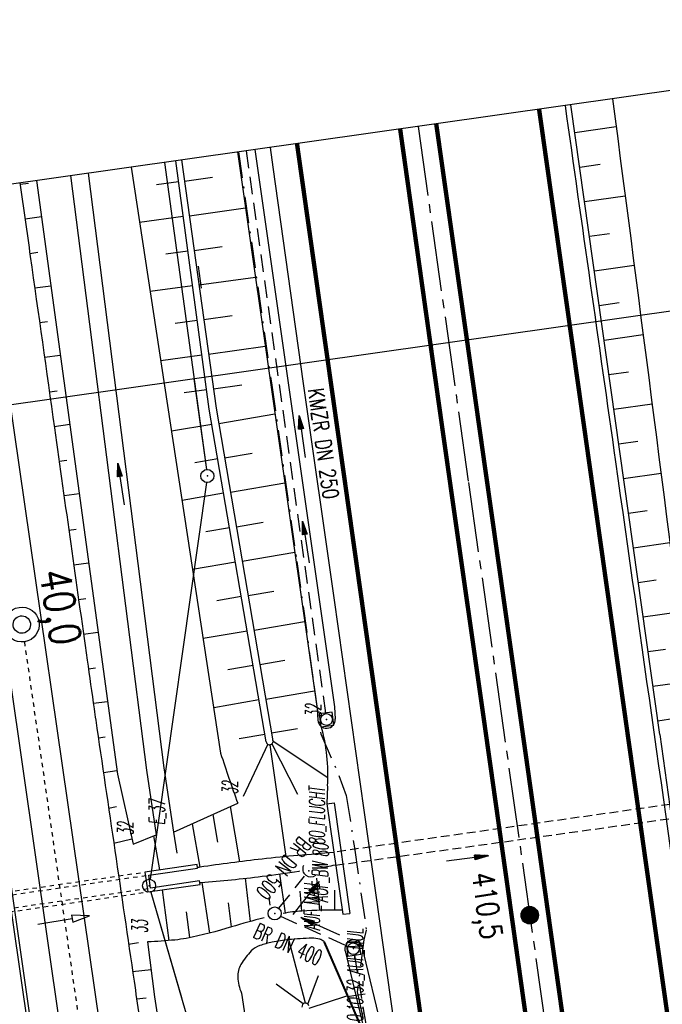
# Model space of a CAD drawing. Extents: x 446577 to 447216, y 443659 to 444842.
# Tile 174 of 177: x 446740 to 446813, y 444712 to 444825. Entities that reach past the tile are written whole.
import ezdxf
from ezdxf.enums import TextEntityAlignment as Align

# ---------------------------------------------------------------- set-up
doc = ezdxf.new("R2010")
doc.units = 0
doc.header["$LTSCALE"] = 2
doc.header["$MEASUREMENT"] = 0
for name, pattern in [('ACAD_ISO10W100W', [0.5, 0.25, -0.25]), ('ACHSE', [5.5, 4, -0.5, 0.5, -0.5]), ('AUSGEZOGEN', [0]), ('BAB-FM2', [2.6, 1.5, -0.5, 0.1, -0.5]), ('GESTRICH-X2', [1.5, 1, -0.5]), ('GESTRICHELT', [0.75, 0.5, -0.25]), ('STRICHLINIEX2', [0.5, 0.25, -0.25])]:
    doc.linetypes.add(name, pattern=pattern)
doc.layers.get('0').update_dxf_attribs({"linetype": 'AUSGEZOGEN'})
for name, color, linetype in [('203-GRENZL-BAB', 7, 'AUSGEZOGEN'), ('203-GRENZP-BAB', 7, 'AUSGEZOGEN'), ('204-GRENZL-BAB', 7, 'AUSGEZOGEN'), ('204-GRENZP-BAB', 7, 'AUSGEZOGEN'), ('ACHSETOP', 250, 'ACHSE'), ('ANMERKUNG', 7, 'CONTINUOUS'), ('BAB_FM', 5, 'BAB-FM2'), ('BAUWOTOP', 250, 'AUSGEZOGEN'), ('BAUWUTOP', 250, 'GESTRICHELT'), ('BOESCHG', 250, 'AUSGEZOGEN'), ('DB-Bahnachse', 7, 'CONTINUOUS'), ('DB-Böschungen', 15, 'CONTINUOUS'), ('DB-Durchlass_Tandl', 15, 'CONTINUOUS'), ('DB-Gleisachse', 7, 'CONTINUOUS'), ('DB-Ingenieurbauwerke', 15, 'CONTINUOUS'), ('DB-Kabelanlagen', 15, 'CONTINUOUS'), ('DURCHL', 200, 'GESTRICH-X2'), ('FBRTOP', 250, 'AUSGEZOGEN'), ('GEBAEUDE', 7, 'AUSGEZOGEN'), ('GRABEN', 250, 'AUSGEZOGEN'), ('HEKT_B', 250, 'CONTINUOUS'), ('KANAL', 7, 'GESTRICH-X2'), ('MAUER', 7, 'AUSGEZOGEN'), ('MULDE', 250, 'AUSGEZOGEN'), ('PFEIL', 7, 'CONTINUOUS'), ('PFEILTOP', 200, 'AUSGEZOGEN'), ('Planeinteilung', 250, 'CONTINUOUS'), ('RAHMEN', 7, 'AUSGEZOGEN'), ('SCHSYMBOL', 200, 'AUSGEZOGEN'), ('TEXTO', 4, 'CONTINUOUS')]:
    doc.layers.add(name, color=color, linetype=linetype)
doc.styles.add('ROMANS', font='romans.shx', dxfattribs={"width": 0.8})

# ---------------------------------------------------------------- blocks, each defined once
blk = doc.blocks.new('*X15')
at = {"color": 0}
for p, q in [((212.23, 257.39), (213.24, 258.4)), ((212.24, 257.33), (213.31, 258.4)), ((212.24, 257.47), (213.17, 258.4)), ((212.24, 257.26), (213.37, 258.39)), ((212.24, 257.55), (213.09, 258.39)), ((212.25, 257.2), (213.43, 258.38)), ((212.26, 257.63), (213, 258.37)), ((212.27, 257.14), (213.49, 258.37)), ((212.28, 257.09), (213.55, 258.35)), ((212.29, 257.73), (212.9, 258.35)), ((212.3, 257.04), (213.6, 258.33)), ((212.32, 256.99), (213.65, 258.31)), ((212.34, 257.86), (212.78, 258.29)), ((212.35, 256.94), (213.69, 258.29)), ((212.37, 256.9), (213.74, 258.26)), ((212.4, 256.85), (213.78, 258.24)), ((212.43, 256.81), (213.83, 258.21)), ((212.46, 256.77), (213.86, 258.18)), ((212.49, 256.73), (213.9, 258.14)), ((212.53, 256.7), (213.94, 258.11)), ((212.56, 256.66), (213.97, 258.07)), ((212.6, 256.63), (214.01, 258.03)), ((212.64, 256.6), (214.04, 257.99)), ((212.68, 256.57), (214.07, 257.95)), ((212.73, 256.54), (214.09, 257.91)), ((212.77, 256.52), (214.12, 257.86)), ((212.82, 256.49), (214.14, 257.82)), ((212.87, 256.47), (214.16, 257.77)), ((212.92, 256.45), (214.18, 257.72)), ((212.97, 256.44), (214.2, 257.66)), ((213.03, 256.42), (214.21, 257.6)), ((213.09, 256.41), (214.22, 257.54)), ((213.16, 256.41), (214.23, 257.48)), ((213.22, 256.4), (214.23, 257.41)), ((213.3, 256.41), (214.23, 257.34)), ((213.38, 256.41), (214.22, 257.26)), ((213.46, 256.43), (214.2, 257.17)), ((213.56, 256.46), (214.18, 257.07)), ((213.69, 256.51), (214.12, 256.95))]:
    blk.add_line(p, q, dxfattribs=at)
blk = doc.blocks.new('SRMAST2')
at = {"color": 0}
blk.add_circle((0, 0), 0.999, dxfattribs=at)
blk.add_point((0, 0), dxfattribs=at)
blk.add_blockref('*X15', (-213.23, -257.4))
blk = doc.blocks.new('20')
blk.add_lwpolyline([(-0.75, -0.75), (0.75, -0.75), (0.75, 0.75), (-0.75, 0.75)], close=True)
blk.add_circle((0, 0), 0.676)
blk.add_point((0, 0))
blk = doc.blocks.new('42')
at = {"color": 0}
blk.add_arc((-0.02, -0.31), 0.91, 12.5363, 167.4637, dxfattribs=at)
blk.add_point((0, 0), dxfattribs=at)
blk = doc.blocks.new('GST')
at = {"color": 0}
blk.add_circle((0, 0), 0.75, dxfattribs=at)
blk.add_point((0, 0), dxfattribs=at)
blk = doc.blocks.new('10')
blk.add_blockref('GST', (0, 0))
blk = doc.blocks.new('PFEIL2')
at = {"color": 0}
for p, q in [((0.88, 0), (-2.4, -0.01)), ((0.88, -0.27), (0.88, 0.28)), ((0.88, 0.28), (2.43, 0.01)), ((0.91, 0.27), (0.88, 0.26)), ((0.97, 0.26), (0.88, 0.25)), ((1.02, 0.25), (0.88, 0.23)), ((1.07, 0.24), (0.88, 0.21)), ((1.13, 0.23), (0.88, 0.19)), ((1.18, 0.22), (0.88, 0.17)), ((1.24, 0.21), (0.88, 0.15)), ((1.29, 0.21), (0.88, 0.14)), ((1.34, 0.2), (0.88, 0.12)), ((1.4, 0.19), (0.88, 0.1)), ((1.45, 0.18), (0.88, 0.08)), ((1.51, 0.17), (0.88, 0.06)), ((1.56, 0.16), (0.88, 0.04)), ((1.61, 0.15), (0.88, 0.02)), ((1.67, 0.14), (0.88, 0.01)), ((1.72, 0.13), (0.88, -0.01)), ((1.78, 0.12), (0.88, -0.03)), ((1.83, 0.11), (0.88, -0.05)), ((1.88, 0.1), (0.88, -0.07)), ((1.94, 0.09), (0.88, -0.09)), ((2.05, 0.08), (0.88, -0.12)), ((1.99, 0.08), (0.88, -0.11)), ((2.1, 0.07), (0.88, -0.14)), ((2.15, 0.06), (0.88, -0.16)), ((2.21, 0.05), (0.88, -0.18)), ((2.26, 0.04), (0.88, -0.2)), ((2.32, 0.03), (0.88, -0.22)), ((2.37, 0.02), (0.88, -0.23)), ((2.42, 0.01), (0.88, -0.25)), ((2.43, 0.01), (0.88, -0.27))]:
    blk.add_line(p, q, dxfattribs=at)
blk = doc.blocks.new('1135420')
blk.add_line((0, 297), (0, 0))
at = {"layer": 'RAHMEN'}
blk.add_line((25, 415), (25, 5), dxfattribs=at)

msp = doc.modelspace()

# ---------------------------------------------------------------- linework, layer by layer
at = {"layer": '203-GRENZL-BAB', "flags": 128}
for points in [[(446756.16, 444808.27), (446760.98, 444773.12)], [(446760.97, 444771.64), (446754.52, 444726.23)], [(446754.62, 444724.77), (446758.13, 444712.69)]]:
    msp.add_lwpolyline(points, dxfattribs=at)
at = {"layer": '204-GRENZL-BAB', "flags": 128}
for points in [[(446759.55, 444783.51), (446760.98, 444773.12)], [(446760.97, 444771.64), (446754.52, 444726.23)], [(446754.62, 444724.77), (446770.27, 444670.85)]]:
    msp.add_lwpolyline(points, dxfattribs=at)
at = {"layer": 'ACHSETOP', "color": 0}
msp.add_lwpolyline([(446785.2, 444812.39), (446790.98, 444771.62), (446808.52, 444647.86), (446822.55, 444548.85), (446833.08, 444474.59), (446836.59, 444449.84), (446840.09, 444425.09), (446843.6, 444400.34), (446847.11, 444375.58), (446847.69, 444371.51), (446850.73, 444350.85), (446854.65, 444326.16), (446858.88, 444301.52), (446863.42, 444276.93), (446868.27, 444252.41)], dxfattribs=at)
at = {"layer": 'BAB_FM'}
msp.add_lwpolyline([(446764.65, 444809.48), (446768.46, 444782.79), (446771.32, 444762.58), (446773.32, 444748.22), (446774.06, 444742.88), (446776.15, 444738.12), (446776.99, 444735.82), (446777.92, 444729.82), (446779.28, 444720.39), (446779, 444719.3), (446778.25, 444713.33), (446778.96, 444709.96)], dxfattribs=at)
at = {"layer": 'BAUWOTOP'}
for p, q in [((446774.76, 444734.85), (446775.6, 444734.96)), ((446774.76, 444734.85), (446776.58, 444722.22)), ((446775.6, 444734.96), (446777.41, 444722.33)), ((446776.58, 444722.22), (446777.41, 444722.33))]:
    msp.add_line(p, q, dxfattribs=at)
at = {"layer": 'BAUWUTOP'}
for p, q in [((446818.5, 444735.43), (446775.55, 444729.33)), ((446775.77, 444727.84), (446818.74, 444733.83))]:
    msp.add_line(p, q, dxfattribs=at)
at = {"layer": 'BOESCHG'}
for p, q in [((446807.89, 444812.33), (446803.15, 444811.66)), ((446806.06, 444808.03), (446803.71, 444807.7)), ((446757.79, 444806.03), (446755.27, 444805.69)), ((446758.47, 444806.13), (446761.68, 444806.57)), ((446808.92, 444804.4), (446804.27, 444803.74)), ((446759.02, 444802.16), (446765.45, 444803.06)), ((446758.32, 444802.07), (446753.32, 444801.39)), ((446807.13, 444800.11), (446804.83, 444799.78)), ((446758.86, 444798.1), (446756.32, 444797.76)), ((446759.57, 444798.2), (446762.79, 444798.65)), ((446809.95, 444796.46), (446805.39, 444795.82)), ((446760.12, 444794.24), (446766.58, 444795.14)), ((446759.39, 444794.14), (446754.53, 444793.48)), ((446808.21, 444792.18), (446805.95, 444791.86)), ((446759.93, 444790.17), (446757.38, 444789.83)), ((446760.68, 444790.28), (446763.91, 444790.73)), ((446810.98, 444788.53), (446806.51, 444787.9)), ((446761.23, 444786.32), (446767.71, 444787.22)), ((446760.46, 444786.21), (446755.74, 444785.57)), ((446809.28, 444784.25), (446807.06, 444783.94)), ((446761, 444782.25), (446758.44, 444781.9)), ((446761.78, 444782.35), (446765.03, 444782.81)), ((446812.01, 444780.6), (446807.62, 444779.98)), ((446762.38, 444778.4), (446768.82, 444779.5)), ((446761.59, 444778.29), (446756.97, 444777.5)), ((446810.35, 444776.32), (446808.18, 444776.02)), ((446762.27, 444774.35), (446759.65, 444773.9)), ((446763.06, 444774.46), (446766.22, 444775)), ((446813.02, 444772.66), (446808.74, 444772.06)), ((446763.73, 444770.52), (446769.95, 444771.58)), ((446762.94, 444770.41), (446758.18, 444769.59)), ((446811.42, 444768.39), (446809.3, 444768.09)), ((446763.61, 444766.46), (446760.92, 444766)), ((446764.41, 444766.57), (446767.46, 444767.09)), ((446814.04, 444764.72), (446809.86, 444764.13)), ((446765.08, 444762.63), (446771.08, 444763.66)), ((446764.29, 444762.52), (446759.39, 444761.68)), ((446812.48, 444760.46), (446810.42, 444760.17)), ((446764.96, 444758.58), (446762.18, 444758.1)), ((446765.75, 444758.69), (446768.7, 444759.19)), ((446815.05, 444756.79), (446810.98, 444756.21)), ((446766.43, 444754.74), (446772.21, 444755.73)), ((446765.64, 444754.63), (446760.6, 444753.77)), ((446813.54, 444752.54), (446811.54, 444752.25)), ((446766.31, 444750.69), (446763.44, 444750.2)), ((446767.1, 444750.8), (446769.94, 444751.29)), ((446816.05, 444748.85), (446812.09, 444748.29)), ((446767.77, 444746.86), (446773.35, 444747.81)), ((446766.98, 444746.75), (446761.81, 444745.86)), ((446814.6, 444744.61), (446812.65, 444744.33)), ((446767.66, 444742.81), (446764.71, 444742.3)), ((446768.44, 444742.97), (446771.4, 444743.47)), ((446768.45, 444742.92), (446768.45, 444742.92)), ((446768, 444741.68), (446765.17, 444735.69)), ((446768.24, 444741.63), (446770.06, 444728.82)), ((446768.46, 444741.73), (446771.41, 444735.98)), ((446768.6, 444742.03), (446774.88, 444737.86)), ((446763.68, 444734.54), (446764.77, 444728.23)), ((446759.33, 444732.57), (446760.23, 444727.61)), ((446761.69, 444733.64), (446762.23, 444730.47)), ((446757.19, 444731.61), (446757.6, 444729.23)), ((446754.91, 444731.19), (446755.6, 444727.3)), ((446761.35, 444720.08), (446760.5, 444725.86)), ((446766.02, 444721.41), (446765.43, 444726.34)), ((446770.04, 444722.37), (446769.38, 444726.84)), ((446773.94, 444722.67), (446773.62, 444726.37)), ((446756.72, 444719.22), (446755.95, 444725.02)), ((446771.89, 444722.59), (446771.71, 444724.86)), ((446775.66, 444722.69), (446775.66, 444725)), ((446768.26, 444723.25), (446768.14, 444724.15)), ((446759.09, 444719.55), (446758.68, 444722.5)), ((446763.85, 444720.78), (446763.51, 444723.52)), ((446772.33, 444712.06), (446770.4, 444719.32)), ((446772.6, 444711.95), (446773.8, 444715.21)), ((446772.06, 444711.97), (446768.97, 444714.24)), ((446772.74, 444711.49), (446777.06, 444712.91))]:
    msp.add_line(p, q, dxfattribs=at)
for points in [[(446812.87, 444742.8), (446802.7, 444814.87)], [(446767.8, 444741.96), (446761.3, 444780.01), (446757.46, 444808.46)], [(446758.13, 444808.55), (446762.09, 444780.13), (446768.59, 444742.09)], [(446752.35, 444807.73), (446762.6, 444740.65)], [(446741.51, 444806.2), (446750.78, 444738.27), (446752.58, 444730.26)], [(446755.03, 444712.76), (446755.35, 444710.8), (446756.27, 444704.34), (446758.27, 444691.37)]]:
    msp.add_lwpolyline(points, dxfattribs=at)
for points in [[(446807.46, 444815.55, -0.001365), (446816.83, 444742.62)], [(446812.87, 444742.8), (446814.78, 444729.06), (446816.01, 444720.29, 0.004485), (446817.9, 444707.57, 0.00326), (446820.46, 444691.99)], [(446776.51, 444722.68, 0.018207), (446771.89, 444722.59, 0.037922), (446769.76, 444722.31, 0.021853)], [(446767.58, 444721.81, 0.013922), (446763.85, 444720.78, -0.024833), (446758.67, 444719.47, -0.026517), (446757.37, 444719.28, -0.011112), (446754.24, 444719.06)]]:
    msp.add_lwpolyline(points, format="xyb", dxfattribs=at)
at = {"layer": 'BOESCHG', "flags": 128}
for points in [[(446774.84, 444736.9), (446774.76, 444734.85)], [(446757.19, 444731.61), (446764.56, 444734.94)], [(446752.58, 444730.26), (446755.21, 444731.31)], [(446754.24, 444719.06), (446755.03, 444712.76)], [(446765, 444713.2), (446772.73, 444661.77), (446783.85, 444573.08), (446790.82, 444531.57), (446801.08, 444472.28)]]:
    msp.add_lwpolyline(points, dxfattribs=at)
msp.add_lwpolyline([(446774.5, 444719.08, 0.018544), (446774.09, 444719.32, 0.061606), (446773.96, 444719.37, 0.067073), (446773.05, 444719.48, 0.023094), (446770.4, 444719.32, 0.02447), (446768.51, 444719.03, 0.031795), (446767.09, 444718.64, 0.113657), (446766.11, 444718.03, 0.066425), (446764.93, 444716.49, 0.136871), (446764.56, 444715.05, 0.105766), (446765, 444713.2)], format="xyb", dxfattribs=at)
at = {"layer": 'BOESCHG'}
for centre, radius, start, end in [((446754.39, 444738.21), 20.49, 356.3567, 15.7101), ((446922.49, 444792.32), 168.03, 197.9085, 199.9689), ((446772.31, 444711.66), 0.4, 10.1534, 188.4215)]:
    msp.add_arc(centre, radius, start, end, dxfattribs=at)
at = {"layer": 'DB-Bahnachse', "linetype": 'ACAD_ISO10W100W'}
msp.add_line((446740.13, 444753.4), (446747.38, 444703.09), dxfattribs=at)
at = {"layer": 'DB-Bahnachse', "linetype": 'Continuous'}
for major_axis in [(-1.41, 1.41), (-0.707, 0.707)]:
    msp.add_ellipse((446739.84, 444755.38), major_axis=major_axis, ratio=1, start_param=2.514591, end_param=8.797776, dxfattribs=at)
at = {"layer": 'DB-Böschungen'}
for p, q in [((446739.65, 444805.78), (446740.59, 444805.91)), ((446740.21, 444801.82), (446742.08, 444802.08)), ((446740.76, 444797.86), (446741.69, 444797.99)), ((446741.32, 444793.9), (446743.16, 444794.15)), ((446741.88, 444789.94), (446742.79, 444790.06)), ((446742.44, 444785.98), (446744.24, 444786.22)), ((446742.99, 444782.02), (446743.89, 444782.14)), ((446743.55, 444778.06), (446745.32, 444778.3)), ((446744.11, 444774.09), (446744.98, 444774.21)), ((446744.67, 444770.13), (446746.4, 444770.37)), ((446745.22, 444766.17), (446746.08, 444766.29)), ((446745.78, 444762.21), (446747.48, 444762.44)), ((446746.34, 444758.25), (446747.18, 444758.37)), ((446746.9, 444754.29), (446748.56, 444754.52)), ((446747.46, 444750.33), (446748.28, 444750.44)), ((446748.02, 444746.37), (446749.64, 444746.59)), ((446748.6, 444742.41), (446749.39, 444742.52)), ((446749.18, 444738.45), (446750.72, 444738.66)), ((446749.78, 444734.35), (446750.68, 444734.55)), ((446750.36, 444730.38), (446752.45, 444730.85)), ((446752.06, 444718.82), (446753.19, 444718.98)), ((446752.52, 444715.67), (446754.64, 444715.9)), ((446752.98, 444712.53), (446754.06, 444712.66))]:
    msp.add_line(p, q, dxfattribs=at)
at = {"layer": 'DB-Böschungen', "linetype": 'Continuous'}
msp.add_line((446760.03, 444796.39), (446760.38, 444793.89), dxfattribs=at)
at = {"layer": 'DB-Böschungen'}
msp.add_lwpolyline([(446739.63, 444805.93, 0.000165), (446740.23, 444801.69, 0.000108), (446740.81, 444797.5, 0.000023), (446743.57, 444777.89, 0.000089), (446747.32, 444751.31, 0.000421), (446748.12, 444745.72, 0.00098), (446748.3, 444744.45, -0.000042), (446752.69, 444714.56, -0.000256), (446753.86, 444706.53, -0.000116), (446756.43, 444688.88)], format="xyb", dxfattribs=at)
at = {"layer": 'DB-Durchlass_Tandl', "linetype": 'STRICHLINIEX2'}
for p, q in [((446734.12, 444724.2), (446753.92, 444727.05)), ((446733.79, 444723.75), (446754.37, 444726.71)), ((446734, 444722.26), (446754.59, 444725.23)), ((446734.45, 444721.92), (446754.25, 444724.78))]:
    msp.add_line(p, q, dxfattribs=at)
at = {"layer": 'DB-Durchlass_Tandl', "linetype": 'Continuous'}
for p, q in [((446741.66, 444721.1), (446745.61, 444721.73)), ((446747.58, 444722.04), (446745.54, 444722.12)), ((446745.54, 444722.12), (446745.67, 444721.33)), ((446745.67, 444721.33), (446747.58, 444722.04))]:
    msp.add_line(p, q, dxfattribs=at)
at = {"layer": 'DB-Gleisachse', "linetype": 'Continuous'}
for p, q in [((446730.92, 444801.52), (446745.16, 444702.77)), ((446735.37, 444802.16), (446750.45, 444697.6))]:
    msp.add_line(p, q, dxfattribs=at)
at = {"layer": 'DB-Ingenieurbauwerke'}
for p, q in [((446759.91, 444727.92), (446753.92, 444727.05)), ((446753.92, 444727.05), (446754.25, 444724.78)), ((446754.37, 444726.71), (446759.97, 444727.52)), ((446759.97, 444727.52), (446759.91, 444727.92)), ((446754.59, 444725.23), (446754.37, 444726.71)), ((446760.18, 444726.04), (446754.59, 444725.23)), ((446760.24, 444725.64), (446760.18, 444726.04)), ((446754.25, 444724.78), (446760.24, 444725.64))]:
    msp.add_line(p, q, dxfattribs=at)
at = {"layer": 'DB-Kabelanlagen', "linetype": 'Continuous'}
for p, q in [((446727.3, 444801), (446741.54, 444702.25)), ((446727.7, 444801.05), (446742.97, 444695.16))]:
    msp.add_line(p, q, dxfattribs=at)
at = {"layer": 'DURCHL'}
msp.add_line((446769.25, 444722.91), (446772.22, 444726.59), dxfattribs=at)
at = {"layer": 'FBRTOP', "const_width": 0.5}
for points in [[(446799.06, 444814.35, 0.000001), (446804.84, 444773.59, 0.000003), (446813.61, 444711.71, -0.000002), (446822.38, 444649.83, -0.000001), (446829.4, 444600.32, 0.000001), (446836.41, 444550.82, 0.000002), (446841.68, 444513.69, -0.000003), (446846.94, 444476.56, -0.000006), (446848.69, 444464.18, 0.000007), (446850.45, 444451.81, 0.000013), (446852.2, 444439.43, -0.000015), (446853.96, 444427.05, -0.000001), (446855.55, 444415.81, -0.000001), (446856.8, 444406.99)], [(446787.28, 444812.69, -0.00001), (446791.08, 444785.97)], [(446783.15, 444812.1, -0.000006), (446783.44, 444810.04, -0.000285), (446784.88, 444799.82, 0.000197), (446786.97, 444785, 0.000526), (446790.16, 444762.56, -0.000443), (446793.96, 444735.9, -0.000393), (446797.87, 444708.16, 0.000518), (446800.84, 444687.14, 0.000013), (446804.38, 444662.22, 0.000014), (446807.84, 444637.9, 0.000003), (446809.64, 444625.26, 0.000005), (446810.73, 444617.58, 0.000318)], [(446771.34, 444810.43, 0.000001), (446777.12, 444769.66, 0.000003), (446785.89, 444707.78, -0.000002), (446794.66, 444645.9, -0.000001), (446801.68, 444596.39, 0.000001), (446808.69, 444546.89, 0.000002), (446813.95, 444509.76, -0.000003), (446819.22, 444472.63, -0.000006), (446820.97, 444460.25, 0.000007), (446822.72, 444447.88, 0.000013), (446824.48, 444435.5, -0.000015), (446826.23, 444423.12, -0.000001), (446827.83, 444411.88, -0.000001), (446829.74, 444398.37), (446833.25, 444373.62, -0.00001), (446833.54, 444371.56, 0.000001), (446833.83, 444369.51, 0.000608), (446834.33, 444366.01, 0.000749)]]:
    msp.add_lwpolyline(points, format="xyb", dxfattribs=at)
at = {"layer": 'FBRTOP'}
msp.add_lwpolyline([(446802.03, 444814.78, 0.000001), (446807.81, 444774.01, 0.000003), (446816.58, 444712.13, -0.000002), (446825.35, 444650.25, -0.000001), (446832.37, 444600.74, 0.000001), (446839.38, 444551.24, 0.000002), (446844.65, 444514.11, -0.000003), (446849.91, 444476.98, -0.000006), (446851.66, 444464.6, 0.000007), (446853.42, 444452.23, 0.007134), (446854.73, 444443.41)], format="xyb", dxfattribs=at)
at = {"layer": 'FBRTOP', "flags": 128}
msp.add_lwpolyline([(446768.26, 444809.99), (446768.58, 444807.74), (446772.06, 444782.96), (446775.57, 444758.45), (446779.03, 444733.88), (446782.51, 444709.25), (446784.24, 444696.93), (446786.02, 444684.55), (446787.78, 444672.22), (446789.51, 444659.87), (446791.25, 444647.58), (446793, 444635.18), (446794.78, 444622.9), (446796.52, 444610.49), (446798.31, 444598.21), (446800.05, 444585.9), (446801.54, 444575.4), (446805.28, 444548.9), (446807.03, 444536.59), (446810.71, 444510.87), (446814.05, 444487.31), (446817.51, 444462.74), (446821.03, 444438.08), (446824.55, 444413.36), (446828.03, 444388.71), (446829.98, 444374.69)], dxfattribs=at)
at = {"layer": 'FBRTOP', "const_width": 0.5, "flags": 128}
for points in [[(446791.08, 444785.97), (446798.07, 444736.7)], [(446798.07, 444736.7), (446804.96, 444687.82), (446811.93, 444638.76), (446814.87, 444618.17)]]:
    msp.add_lwpolyline(points, dxfattribs=at)
at = {"layer": 'FBRTOP', "color": 0, "const_width": 0.5}
msp.add_lwpolyline([(446833.76, 444484.97, -0.000083), (446837.96, 444455.18, -0.000176), (446839.93, 444441.17, -0.000011), (446846.01, 444397.88, 0.000067), (446846.97, 444391.05, 0.001727), (446849.89, 444370.76, 0.00123), (446854.16, 444342.3, 0.004209), (446857.4, 444322.22, 0.002979), (446862.39, 444293.91, 0.003153), (446866.57, 444271.78, 0.002691), (446871.77, 444245.9, 0.003085)], format="xyb", dxfattribs=at)
at = {"layer": 'GEBAEUDE', "flags": 128}
for points in [[(446774.41, 444719.04), (446774.5, 444719.08)], [(446755.03, 444712.76), (446755.35, 444710.8)]]:
    msp.add_lwpolyline(points, dxfattribs=at)
at = {"layer": 'GRABEN'}
for points in [[(446775.56, 444729.28, 0.005181), (446771.45, 444728.95, 0.005181), (446767.35, 444728.54, 0.00903), (446760.23, 444727.61, 0.000349), (446759.96, 444727.57)], [(446760.21, 444725.84, 0.000216), (446760.34, 444725.85, 0.011739), (446767.35, 444726.57, 0.00708), (446771.57, 444727.17, 0.000097), (446771.62, 444727.18)], [(446773.7, 444727.51, 0.00349), (446775.76, 444727.88)]]:
    msp.add_lwpolyline(points, format="xyb", dxfattribs=at)
at = {"layer": 'KANAL'}
for p, q in [((446765.52, 444809.6), (446774.62, 444745.25)), ((446769.25, 444722.91), (446772.22, 444726.59)), ((446769.47, 444722), (446777.12, 444718.59))]:
    msp.add_line(p, q, dxfattribs=at)
at = {"layer": 'KANAL', "flags": 128}
msp.add_lwpolyline([(446777.93, 444717.54), (446783.98, 444680.22)], dxfattribs=at)
at = {"layer": 'MAUER', "flags": 128}
for points in [[(446774.41, 444719.04), (446779.06, 444708.3)], [(446774.5, 444719.08), (446779.15, 444708.34)]]:
    msp.add_lwpolyline(points, dxfattribs=at)
at = {"layer": 'MULDE'}
for points in [[(446764.53, 444809.46), (446773.64, 444745.74), (446773.73, 444744.44)], [(446766.51, 444809.74), (446775.63, 444745.95), (446775.72, 444744.57)], [(446747.42, 444807.03), (446756.09, 444738.98), (446757.19, 444731.61)], [(446745.43, 444806.75), (446754.11, 444738.7), (446755.21, 444731.31)], [(446778.78, 444718.52), (446781.09, 444708.85), (446787.64, 444662.27), (446790.39, 444640.91), (446798.02, 444587.43)]]:
    msp.add_lwpolyline(points, dxfattribs=at)
at = {"layer": 'MULDE', "flags": 128}
msp.add_lwpolyline([(446776.84, 444718.05), (446779.13, 444708.48), (446785.66, 444662), (446788.41, 444640.64), (446808.85, 444497.31)], dxfattribs=at)
at = {"layer": 'MULDE'}
for centre, radius, start, end in [((446774.72, 444744.51), 1, 183.6804, 3.6804), ((446768.2, 444742.03), 0.4, 189.3763, 9.6995), ((446777.81, 444718.29), 1, 13.4531, 193.4531)]:
    msp.add_arc(centre, radius, start, end, dxfattribs=at)

# ---------------------------------------------------------------- block references
at = {"layer": '203-GRENZP-BAB', "rotation": 278.0670990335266}
for p in [(446761.08, 444772.38), (446754.41, 444725.49)]:
    msp.add_blockref('GST', p, dxfattribs=at)
at = {"layer": '204-GRENZP-BAB', "rotation": 278.0670990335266}
for p in [(446761.08, 444772.38), (446754.41, 444725.49)]:
    msp.add_blockref('GST', p, dxfattribs=at)
at = {"layer": 'HEKT_B'}
msp.add_blockref('SRMAST2', (446797.99, 444722.12), dxfattribs=at)
at = {"layer": 'PFEIL'}
for p, rotation in [((446771.93, 444776.89), 98.05309999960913), ((446790.84, 444728.61), 7.348323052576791), ((446772.37, 444724.09), 51.21540000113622), ((446774.02, 444720.86), 155.9150000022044)]:
    msp.add_blockref('PFEIL2', p, dxfattribs=dict(at, rotation=rotation))
at = {"layer": 'PFEILTOP'}
for p, rotation in [((446751.19, 444771.46), 98.13156471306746), ((446772.37, 444764.82), 98.80780367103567)]:
    msp.add_blockref('PFEIL2', p, dxfattribs=dict(at, rotation=rotation))
at = {"layer": 'Planeinteilung', "linetype": 'Continuous', "rotation": 278.0670990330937}
msp.add_blockref('1135420', (446577.28, 444782.92), dxfattribs=at)
at = {"layer": 'SCHSYMBOL'}
for name, p, rotation in [('20', (446774.72, 444744.51), 278.0671), ('42', (446772.7, 444727.18), 142.3610190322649), ('10', (446768.79, 444722.32), 278.0671), ('20', (446777.81, 444718.29), 278.0671)]:
    msp.add_blockref(name, p, dxfattribs=dict(at, rotation=rotation))

# ---------------------------------------------------------------- texts
at = {"layer": 'ANMERKUNG', "style": 'ROMANS', "oblique": 7, "width": 0.5}
for s, p in [('32', (446774.11, 444744.75)), ('32', (446764.56, 444735.94)), ('80_FLUCHT', (446774.52, 444730.15)), ('E_37', (446756.2, 444732.46)), ('32', (446752.58, 444731.26)), ('80', (446774.94, 444728.75)), ('AUF_BW', (446774.88, 444723.59)), ('AUF_MAU', (446773.96, 444720.37)), ('33', (446754.24, 444720.06)), ('0.10\\32_AUF_MUL', (446778.9, 444709.9))]:
    msp.add_text(s, height=1.8, rotation=90, dxfattribs=at).set_placement(p)
at = {"layer": 'DB-Bahnachse', "linetype": 'Continuous', "style": 'ROMANS', "oblique": 360, "width": 0.8337}
msp.add_text('40,0', height=3.5, rotation=279.0755, dxfattribs=at).set_placement((446741.85, 444761.43))
at = {"layer": 'HEKT_B', "style": 'ROMANS', "width": 0.8}
msp.add_text('410,5', height=2.5, rotation=278.0671, dxfattribs=at).set_placement((446791.35, 444726.87))
at = {"layer": 'TEXTO', "style": 'ROMANS'}
for s, rotation, width, p in [('KMZR DN 250', 278.0531, 0.75, (446773.48, 444775.98)), ('BR DN 500', 231.2154, 0.6, (446769.11, 444728.03)), ('BR DN 400', 335.915, 0.6, (446769.95, 444717.96))]:
    msp.add_text(s, height=1.8, rotation=rotation, dxfattribs=dict(at, width=width)).set_placement(p, align=Align.CENTER)

doc.saveas('drawing.dxf')
